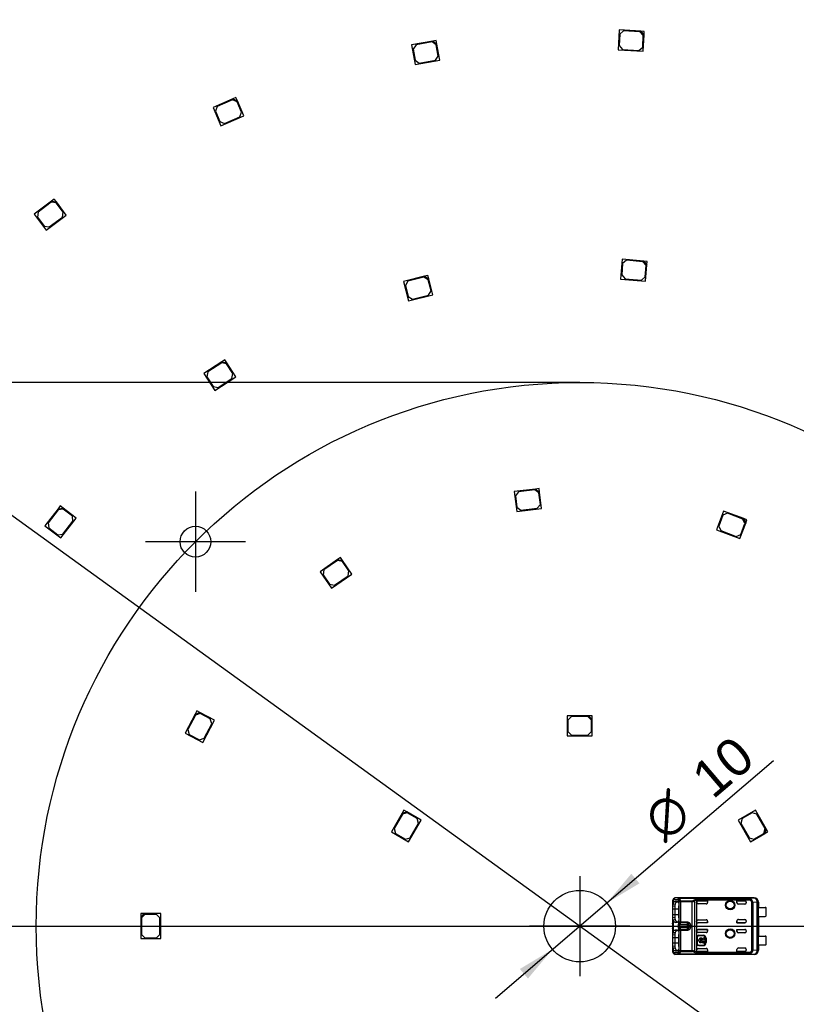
# Model space of a CAD drawing. Header units: millimetres. Extents: x 7 to 819, y 6 to 587.
# Tile 5 of 14: x 292 to 400, y 311 to 449. Entities that reach past the tile are written whole.
import ezdxf
from ezdxf.enums import TextEntityAlignment as Align
from ezdxf.lldxf.tags import DXFTag

# ---------------------------------------------------------------- set-up
doc = ezdxf.new("R2010")
doc.units = ezdxf.units.MM
doc.layers.add('Default', color=7, linetype='Continuous')
doc.layers.add('RDLED_400MM_4000', color=7, linetype='Continuous')
doc.styles.add('SEACAD_Arial', font='arial.ttf')
doc.styles.add('SEACAD_Solid_Edge_ANSI1_Symbols', font='semeca1.ttf')
tags = doc.linetypes.add('CENTER2', pattern=[28.575, 19.05, -3.175, 3.175, -3.175]).pattern_tags.tags
tags[10:11] = [DXFTag(74, 4), DXFTag(75, 0), DXFTag(340, '0'), DXFTag(46, 0.0), DXFTag(50, 0.0), DXFTag(44, 0.0), DXFTag(45, 0.0)]
tags[8:9] = [DXFTag(74, 4), DXFTag(75, 0), DXFTag(340, '0'), DXFTag(46, 0.0), DXFTag(50, 0.0), DXFTag(44, 0.0), DXFTag(45, 0.0)]
tags[6:7] = [DXFTag(74, 4), DXFTag(75, 0), DXFTag(340, '0'), DXFTag(46, 0.0), DXFTag(50, 0.0), DXFTag(44, 0.0), DXFTag(45, 0.0)]
tags[4:5] = [DXFTag(74, 4), DXFTag(75, 0), DXFTag(340, '0'), DXFTag(46, 0.0), DXFTag(50, 0.0), DXFTag(44, 0.0), DXFTag(45, 0.0)]
doc.dimstyles.new('ISO', dxfattribs={"dimtxt": 7, "dimasz": 7, "dimexe": 3.5, "dimexo": 0, "dimgap": 1.75, "dimtad": 1, "dimtxsty": 'SEACAD_Arial', "dimblk1": '_SE_FILLED', "dimblk2": '_SE_FILLED', "dimsah": 1, "dimcen": 3.5, "dimadec": 0, "dimazin": 0, "dimtfac": 0.5, "dimtdec": 3, "dimtmove": 0, "dimatfit": 3, "dimfxl": 1, "dimarcsym": 0})

# ---------------------------------------------------------------- blocks, each defined once
blk = doc.blocks.new('SEANNOT_GROUP6')
at = {"layer": 'Default', "color": 7, "linetype": 'CENTER2'}
for p, q in [((370.1, 329.05), (370.1, 315.05)), ((377.1, 322.05), (363.1, 322.05))]:
    blk.add_line(p, q, dxfattribs=at)
blk = doc.blocks.new('SEANNOT_GROUP7')
at = {"layer": 'Default', "color": 7, "linetype": 'CENTER2'}
for p, q in [((370.1, 329.05), (370.1, 315.05)), ((377.1, 322.05), (363.1, 322.05))]:
    blk.add_line(p, q, dxfattribs=at)
blk = doc.blocks.new('SEANNOT_GROUP8')
at = {"layer": 'Default', "color": 7, "linetype": 'CENTER2'}
for p, q in [((316.36, 382.79), (316.36, 368.79)), ((323.36, 375.79), (309.36, 375.79))]:
    blk.add_line(p, q, dxfattribs=at)
blk = doc.blocks.new('SEANNOT_GROUP14')
at = {"layer": 'Default', "color": 7, "linetype": 'CENTER2'}
blk.add_line((171.6, 322.05), (566.1, 322.05), dxfattribs=at)
blk = doc.blocks.new('SE1')
at = {"layer": 'RDLED_400MM_4000', "color": 7, "linetype": 'Continuous'}
for p, q in [((375.64, 447.34), (375.48, 444.54)), ((378.63, 447.16), (375.64, 447.34)), ((375.7, 446.73), (375.61, 445.13)), ((376.23, 447.2), (375.7, 446.73)), ((378.53, 447.07), (376.23, 447.2)), ((379, 446.54), (378.53, 447.07)), ((379.13, 447.13), (378.63, 447.16)), ((378.63, 447.16), (379.1, 446.63)), ((378.91, 444.94), (379, 446.54)), ((378.97, 444.34), (379.1, 446.63)), ((379.1, 446.63), (379.13, 447.13)), ((349.55, 445.76), (346.6, 445.24)), ((346.6, 445.24), (347.08, 442.48)), ((347.21, 445.24), (346.8, 444.66)), ((346.8, 444.66), (347.08, 443.09)), ((349.47, 445.64), (347.21, 445.24)), ((350.05, 445.24), (349.47, 445.64)), ((350.04, 445.85), (349.55, 445.76)), ((349.55, 445.76), (350.13, 445.35)), ((350.13, 445.35), (350.04, 445.85)), ((350.33, 443.66), (350.05, 445.24)), ((350.53, 443.09), (350.13, 445.35)), ((375.61, 445.13), (376.08, 444.61)), ((376.08, 444.61), (378.38, 444.47)), ((378.38, 444.47), (378.91, 444.94)), ((349.92, 443.08), (350.33, 443.66)), ((375.48, 444.54), (378.97, 444.34)), ((347.08, 443.09), (347.66, 442.68)), ((347.08, 442.48), (350.53, 443.09)), ((347.66, 442.68), (349.92, 443.08)), ((321.57, 437.69), (318.82, 436.5)), ((322.03, 437.88), (321.57, 437.69)), ((321.57, 437.69), (322.23, 437.42)), ((322.23, 437.42), (322.03, 437.88)), ((318.82, 436.5), (319.93, 433.93)), ((319.41, 436.64), (319.15, 435.99)), ((321.52, 437.55), (319.41, 436.64)), ((322.18, 437.29), (321.52, 437.55)), ((322.81, 435.82), (322.18, 437.29)), ((323.14, 435.31), (322.23, 437.42)), ((319.15, 435.99), (319.78, 434.52)), ((319.93, 433.93), (323.14, 435.31)), ((320.44, 434.26), (322.55, 435.17)), ((322.55, 435.17), (322.81, 435.82)), ((319.78, 434.52), (320.44, 434.26)), ((296.21, 423.38), (293.81, 421.59)), ((296.19, 423.24), (294.35, 421.87)), ((296.89, 423.14), (296.19, 423.24)), ((296.62, 423.68), (296.21, 423.38)), ((296.21, 423.38), (296.91, 423.28)), ((296.91, 423.28), (296.62, 423.68)), ((297.85, 421.85), (296.89, 423.14)), ((298.29, 421.43), (296.91, 423.28)), ((293.81, 421.59), (295.48, 419.34)), ((294.35, 421.87), (294.25, 421.17)), ((294.25, 421.17), (295.2, 419.88)), ((295.48, 419.34), (298.29, 421.43)), ((297.75, 421.15), (297.85, 421.85)), ((295.2, 419.88), (295.9, 419.78)), ((295.9, 419.78), (297.75, 421.15)), ((376.06, 415.27), (375.83, 412.48)), ((376.11, 414.67), (375.98, 413.07)), ((379.05, 415.02), (376.06, 415.27)), ((376.65, 415.12), (376.11, 414.67)), ((378.95, 414.93), (376.65, 415.12)), ((379.4, 414.39), (378.95, 414.93)), ((379.55, 414.98), (379.05, 415.02)), ((379.05, 415.02), (379.51, 414.48)), ((379.27, 412.8), (379.4, 414.39)), ((379.32, 412.19), (379.51, 414.48)), ((379.51, 414.48), (379.55, 414.98)), ((348.86, 413.02), (348.38, 412.9)), ((348.99, 412.53), (348.86, 413.02)), ((375.98, 413.07), (376.44, 412.53)), ((348.38, 412.9), (345.47, 412.16)), ((345.47, 412.16), (346.16, 409.44)), ((346.08, 412.21), (345.72, 411.6)), ((345.72, 411.6), (346.11, 410.05)), ((348.31, 412.77), (346.08, 412.21)), ((348.91, 412.41), (348.31, 412.77)), ((348.38, 412.9), (348.99, 412.53)), ((349.31, 410.86), (348.91, 412.41)), ((349.55, 410.3), (348.99, 412.53)), ((375.83, 412.48), (379.32, 412.19)), ((376.44, 412.53), (378.73, 412.34)), ((378.73, 412.34), (379.27, 412.8)), ((346.16, 409.44), (349.55, 410.3)), ((346.72, 409.69), (348.95, 410.25)), ((348.95, 410.25), (349.31, 410.86)), ((346.11, 410.05), (346.72, 409.69)), ((320.06, 400.92), (317.55, 399.28)), ((320.03, 400.78), (318.1, 399.53)), ((320.72, 400.64), (320.03, 400.78)), ((320.48, 401.2), (320.06, 400.92)), ((320.06, 400.92), (320.75, 400.78)), ((320.75, 400.78), (320.48, 401.2)), ((321.6, 399.3), (320.72, 400.64)), ((322.01, 398.85), (320.75, 400.78)), ((317.55, 399.28), (319.08, 396.94)), ((318.1, 399.53), (317.96, 398.83)), ((321.45, 398.61), (321.6, 399.3)), ((317.96, 398.83), (318.83, 397.49)), ((319.08, 396.94), (322.01, 398.85)), ((319.53, 397.35), (321.45, 398.61)), ((318.83, 397.49), (319.53, 397.35)), ((363.94, 383.15), (360.96, 382.79)), ((360.96, 382.79), (361.29, 380.01)), ((361.56, 382.76), (361.13, 382.2)), ((363.85, 383.04), (361.56, 382.76)), ((364.4, 382.6), (363.85, 383.04)), ((364.43, 383.21), (363.94, 383.15)), ((363.94, 383.15), (364.49, 382.71)), ((364.49, 382.71), (364.43, 383.21)), ((364.77, 380.43), (364.49, 382.71)), ((361.13, 382.2), (361.32, 380.62)), ((364.6, 381.01), (364.4, 382.6)), ((297.16, 380.4), (295.31, 378.03)), ((297.18, 380.26), (295.76, 378.44)), ((297.46, 380.79), (297.16, 380.4)), ((297.16, 380.4), (297.86, 380.49)), ((297.88, 380.35), (297.18, 380.26)), ((297.86, 380.49), (297.46, 380.79)), ((299.67, 379.07), (297.86, 380.49)), ((299.14, 379.36), (297.88, 380.35)), ((361.29, 380.01), (364.77, 380.43)), ((361.32, 380.62), (361.88, 380.18)), ((361.88, 380.18), (364.16, 380.46)), ((364.16, 380.46), (364.6, 381.01)), ((390.23, 380.08), (389.24, 377.46)), ((393.04, 379.01), (390.23, 380.08)), ((297.52, 376.31), (299.67, 379.07)), ((297.81, 376.85), (299.23, 378.66)), ((299.23, 378.66), (299.14, 379.36)), ((390.11, 379.48), (389.55, 377.98)), ((390.76, 379.77), (390.11, 379.48)), ((392.91, 378.96), (390.76, 379.77)), ((393.2, 378.31), (392.91, 378.96)), ((393.5, 378.84), (393.04, 379.01)), ((393.04, 379.01), (393.33, 378.37)), ((393.33, 378.37), (393.5, 378.84)), ((295.31, 378.03), (297.52, 376.31)), ((295.76, 378.44), (295.85, 377.74)), ((295.85, 377.74), (297.11, 376.76)), ((389.24, 377.46), (392.51, 376.22)), ((389.55, 377.98), (389.84, 377.34)), ((389.84, 377.34), (391.99, 376.52)), ((392.51, 376.22), (393.33, 378.37)), ((392.63, 376.81), (393.2, 378.31)), ((297.11, 376.76), (297.81, 376.85)), ((391.99, 376.52), (392.63, 376.81)), ((336.25, 373.29), (333.78, 371.58)), ((336.22, 373.15), (334.33, 371.84)), ((336.92, 373.02), (336.22, 373.15)), ((336.66, 373.57), (336.25, 373.29)), ((336.25, 373.29), (336.94, 373.16)), ((336.94, 373.16), (336.66, 373.57)), ((337.82, 371.7), (336.92, 373.02)), ((338.25, 371.27), (336.94, 373.16)), ((334.33, 371.84), (334.2, 371.15)), ((337.7, 371.01), (337.82, 371.7)), ((333.78, 371.58), (335.37, 369.28)), ((334.2, 371.15), (335.11, 369.83)), ((335.37, 369.28), (338.25, 371.27)), ((335.8, 369.7), (337.7, 371.01)), ((335.11, 369.83), (335.8, 369.7)), ((316.31, 351.69), (314.92, 349.03)), ((316.35, 351.55), (315.28, 349.52)), ((316.54, 352.13), (316.31, 351.69)), ((316.31, 351.69), (316.98, 351.9)), ((317.03, 351.76), (316.35, 351.55)), ((316.98, 351.9), (316.54, 352.13)), ((319.02, 350.83), (316.98, 351.9)), ((318.44, 351.02), (317.03, 351.76)), ((318.65, 350.34), (318.44, 351.02)), ((371.35, 351.45), (368.35, 351.45)), ((368.35, 351.45), (368.35, 348.65)), ((368.95, 351.35), (368.45, 350.85)), ((371.25, 351.35), (368.95, 351.35)), ((371.75, 350.85), (371.25, 351.35)), ((371.85, 351.45), (371.35, 351.45)), ((371.35, 351.45), (371.85, 350.95)), ((371.85, 350.95), (371.85, 351.45)), ((317.39, 347.73), (319.02, 350.83)), ((317.59, 348.31), (318.65, 350.34)), ((368.45, 350.85), (368.45, 349.25)), ((371.75, 349.25), (371.75, 350.85)), ((371.85, 348.65), (371.85, 350.95)), ((314.92, 349.03), (317.39, 347.73)), ((315.28, 349.52), (315.49, 348.84)), ((315.49, 348.84), (316.91, 348.1)), ((316.91, 348.1), (317.59, 348.31)), ((368.35, 348.65), (371.85, 348.65)), ((368.45, 349.25), (368.95, 348.75)), ((368.95, 348.75), (371.25, 348.75)), ((371.25, 348.75), (371.75, 349.25)), ((345.26, 337.83), (343.76, 335.23)), ((345.3, 337.69), (344.15, 335.7)), ((345.51, 338.26), (345.26, 337.83)), ((345.26, 337.83), (345.94, 338.01)), ((345.98, 337.88), (345.3, 337.69)), ((345.94, 338.01), (345.51, 338.26)), ((347.93, 336.86), (345.94, 338.01)), ((347.37, 337.08), (345.98, 337.88)), ((394.68, 338.26), (392.26, 336.86)), ((394.21, 337.88), (392.83, 337.08)), ((394.9, 337.69), (394.21, 337.88)), ((396.18, 335.66), (394.68, 338.26)), ((396.05, 335.7), (394.9, 337.69)), ((346.18, 333.83), (347.93, 336.86)), ((346.4, 334.4), (347.55, 336.39)), ((347.55, 336.39), (347.37, 337.08)), ((392.26, 336.86), (394.01, 333.83)), ((392.83, 337.08), (392.64, 336.39)), ((392.64, 336.39), (393.79, 334.4)), ((343.76, 335.23), (346.18, 333.83)), ((344.15, 335.7), (344.33, 335.02)), ((344.33, 335.02), (345.72, 334.22)), ((394.01, 333.83), (396, 334.98)), ((394.48, 334.22), (395.86, 335.02)), ((395.86, 335.02), (396.05, 335.7)), ((396.18, 335.66), (396, 334.98)), ((396, 334.98), (396.43, 335.23)), ((396.43, 335.23), (396.18, 335.66)), ((345.72, 334.22), (346.4, 334.4)), ((393.79, 334.4), (394.48, 334.22)), ((383.1, 325.59), (383.1, 324.84)), ((383.4, 324.8), (383.1, 324.84)), ((383.1, 324.84), (383.1, 324.4)), ((383.16, 325.75), (383.16, 325.19)), ((383.16, 325.19), (383.44, 325.12)), ((383.25, 325.79), (383.83, 325.77)), ((383.34, 325.94), (383.32, 325.94)), ((383.34, 325.94), (383.44, 325.99)), ((384.02, 325.97), (383.44, 325.99)), ((385.05, 325.99), (383.44, 325.99)), ((383.44, 325.51), (383.72, 325.41)), ((383.77, 325.51), (383.44, 325.51)), ((384.05, 325.41), (383.77, 325.51)), ((383.99, 323.2), (383.99, 324.9)), ((384.01, 322.63), (384.01, 325.46)), ((384.2, 325.46), (384.01, 325.46)), ((384.02, 325.97), (393.81, 325.97)), ((384.02, 325.97), (384.02, 325.97)), ((393.81, 325.97), (384.02, 325.97)), ((384.02, 325.97), (384.13, 325.81)), ((384.13, 325.81), (384.2, 325.59)), ((384.2, 325.59), (385.84, 325.59)), ((384.2, 325.59), (384.2, 325.46)), ((385.84, 325.46), (384.2, 325.46)), ((384.2, 325.46), (384.2, 322.63)), ((385.04, 325.99), (385.05, 325.99)), ((394.5, 326), (385.05, 326)), ((385.05, 326), (385.05, 325.99)), ((385.84, 325.46), (385.84, 325.59)), ((385.84, 318.63), (385.84, 325.46)), ((386.07, 325.68), (386.4, 325.88)), ((386.18, 325.54), (386.18, 318.55)), ((386.4, 325.88), (393.94, 325.88)), ((393.94, 325.7), (386.46, 325.7)), ((386.46, 325.68), (386.46, 325.4)), ((386.46, 325.36), (386.46, 325.4)), ((386.46, 325.36), (386.46, 322.74)), ((388, 325.6), (386.66, 325.6)), ((386.66, 325.6), (386.66, 325.6)), ((386.66, 325.6), (387.99, 325.6)), ((387.8, 325.16), (386.66, 325.16)), ((387.99, 325.6), (387.99, 325.35)), ((387.99, 325.6), (388, 325.6)), ((387.99, 325.35), (388, 325.36)), ((388, 325.6), (388, 325.36)), ((392.1, 325.3), (392.1, 325.6)), ((392.1, 325.6), (393.2, 325.6)), ((392.1, 325.6), (392.1, 325.6)), ((392.1, 325.3), (392.1, 325.6)), ((392.1, 325.6), (393.2, 325.6)), ((392.1, 325.3), (392.1, 325.3)), ((393.2, 325.1), (392.3, 325.1)), ((393.2, 325.6), (393.2, 325.6)), ((393.4, 325.4), (393.4, 325.3)), ((394.48, 325.98), (393.81, 325.97)), ((393.81, 325.97), (393.81, 325.97)), ((393.94, 325.7), (393.94, 325.88)), ((394.02, 325.86), (393.94, 325.7)), ((394.02, 325.86), (394.02, 325.87)), ((394.16, 318.72), (394.16, 325.37)), ((394.32, 325.37), (394.16, 325.37)), ((394.94, 325.38), (394.32, 325.37)), ((394.32, 325.37), (394.32, 318.72)), ((394.48, 325.98), (394.5, 326)), ((395.08, 325.38), (394.94, 325.38)), ((394.94, 318.71), (394.94, 325.38)), ((395.1, 325.4), (395.08, 325.4)), ((395.08, 325.4), (395.08, 325.38)), ((395.08, 325.38), (395.08, 318.71)), ((395.08, 325.38), (395.08, 325.38)), ((395.1, 325.4), (395.1, 324.67)), ((309.2, 323.8), (308.7, 323.8)), ((308.7, 323.8), (308.7, 323.3)), ((308.7, 323.3), (309.2, 323.8)), ((309.3, 323.7), (308.8, 323.2)), ((311.5, 323.8), (309.2, 323.8)), ((310.9, 323.7), (309.3, 323.7)), ((311.4, 323.2), (310.9, 323.7)), ((311.5, 320.3), (311.5, 323.8)), ((383.4, 324.4), (383.1, 324.4)), ((383.1, 324.4), (383.1, 323.7)), ((383.1, 323.7), (383.1, 323.26)), ((383.1, 323.7), (383.4, 323.7)), ((383.4, 324.8), (383.4, 324.4)), ((383.99, 324.4), (383.4, 324.4)), ((383.4, 324.4), (383.4, 323.7)), ((383.4, 323.7), (383.4, 323.3)), ((383.4, 323.7), (383.99, 323.7)), ((395.09, 323.42), (395.09, 324.67)), ((395.09, 324.67), (396.05, 324.67)), ((396.2, 323.47), (396.2, 324.62)), ((308.7, 323.3), (308.7, 320.3)), ((308.8, 323.2), (308.8, 320.9)), ((311.4, 320.9), (311.4, 323.2)), ((383.1, 323.26), (383.4, 323.3)), ((383.1, 323.26), (383.1, 322.47)), ((383.1, 322.44), (383.1, 322.47)), ((383.16, 322.9), (383.44, 322.97)), ((383.16, 322.9), (383.16, 321.19)), ((383.72, 322.68), (383.44, 322.58)), ((383.44, 322.58), (383.77, 322.59)), ((384.01, 322.63), (384.2, 322.63)), ((384.2, 322.51), (384.13, 322.29)), ((384.13, 322.29), (385.2, 322.29)), ((384.2, 322.63), (385.2, 322.63)), ((384.2, 322.63), (384.2, 322.51)), ((385.2, 322.51), (384.2, 322.51)), ((385.2, 322.51), (385.2, 322.63)), ((385.2, 322.29), (385.2, 322.51)), ((385.2, 321.8), (385.2, 322.29)), ((385.59, 322.19), (385.39, 322.16)), ((385.4, 322.03), (385.39, 322.16)), ((385.59, 322.19), (385.59, 321.9)), ((386.46, 322.69), (386.46, 322.74)), ((386.46, 322.69), (386.46, 321.4)), ((386.66, 322.94), (387.8, 322.94)), ((388, 322.49), (386.66, 322.49)), ((386.66, 322.49), (386.66, 322.49)), ((387.99, 322.49), (386.66, 322.49)), ((387.99, 322.49), (387.99, 322.74)), ((387.99, 322.74), (388, 322.74)), ((387.99, 322.49), (388, 322.49)), ((388, 322.74), (388, 322.49)), ((392.1, 322.49), (392.1, 322.8)), ((392.1, 322.8), (392.1, 322.49)), ((392.1, 322.8), (392.1, 322.8)), ((393.2, 322.49), (392.1, 322.49)), ((392.1, 322.49), (393.2, 322.49)), ((392.1, 322.49), (392.1, 322.49)), ((392.3, 323), (393.2, 323)), ((393.2, 322.49), (393.2, 322.49)), ((393.4, 322.8), (393.4, 322.69)), ((395.09, 323.42), (396.05, 323.42)), ((395.1, 323.42), (395.1, 320.67)), ((308.8, 320.9), (309.3, 320.4)), ((310.9, 320.4), (311.4, 320.9)), ((383.1, 321.63), (383.1, 321.65)), ((383.1, 321.63), (383.1, 320.84)), ((383.4, 320.8), (383.1, 320.84)), ((383.1, 320.84), (383.1, 320.4)), ((383.16, 321.19), (383.44, 321.12)), ((383.4, 320.8), (383.4, 320.4)), ((383.44, 321.51), (383.72, 321.41)), ((383.77, 321.51), (383.44, 321.51)), ((384.05, 321.41), (383.77, 321.51)), ((383.99, 319.2), (383.99, 320.9)), ((384.01, 318.63), (384.01, 321.46)), ((384.2, 321.46), (384.01, 321.46)), ((385.2, 321.8), (384.13, 321.8)), ((384.13, 321.8), (384.2, 321.59)), ((384.2, 321.59), (384.2, 321.46)), ((384.2, 321.59), (385.2, 321.59)), ((385.2, 321.46), (384.2, 321.46)), ((384.2, 321.46), (384.2, 318.63)), ((385.2, 321.59), (385.2, 321.8)), ((385.2, 321.46), (385.2, 321.59)), ((385.32, 321.71), (385.39, 321.93)), ((385.59, 321.9), (385.39, 321.93)), ((385.4, 322.02), (385.4, 322.03)), ((386.46, 321.36), (386.46, 321.4)), ((386.46, 321.36), (386.46, 318.74)), ((388, 321.6), (386.66, 321.6)), ((386.66, 321.6), (386.66, 321.6)), ((386.66, 321.6), (387.99, 321.6)), ((387.8, 321.16), (386.66, 321.16)), ((386.76, 320.77), (387.36, 320.77)), ((386.76, 320.77), (386.76, 320.75)), ((386.76, 320.75), (387.36, 320.75)), ((387.36, 320.75), (387.36, 320.77)), ((387.99, 321.35), (387.99, 321.6)), ((387.99, 321.6), (388, 321.6)), ((387.99, 321.35), (388, 321.36)), ((388, 321.6), (388, 321.36)), ((392.1, 321.3), (392.1, 321.6)), ((392.1, 321.6), (393.2, 321.6)), ((392.1, 321.6), (392.1, 321.3)), ((392.1, 321.6), (393.2, 321.6)), ((392.1, 321.6), (392.1, 321.6)), ((392.1, 321.3), (392.1, 321.3)), ((393.2, 321.1), (392.3, 321.1)), ((393.2, 321.6), (393.2, 321.6)), ((393.4, 321.4), (393.4, 321.3)), ((308.7, 320.3), (311.5, 320.3)), ((309.3, 320.4), (310.9, 320.4)), ((383.4, 320.4), (383.1, 320.4)), ((383.1, 320.4), (383.1, 319.7)), ((383.1, 319.7), (383.4, 319.7)), ((383.1, 319.7), (383.1, 319.26)), ((383.99, 320.4), (383.4, 320.4)), ((383.4, 320.4), (383.4, 319.7)), ((383.4, 319.7), (383.4, 319.3)), ((383.4, 319.7), (383.99, 319.7)), ((386.54, 319.55), (386.54, 320.55)), ((386.56, 320.55), (386.54, 320.55)), ((386.54, 319.55), (386.56, 319.55)), ((386.56, 319.55), (386.56, 320.55)), ((386.64, 319.98), (386.64, 320.12)), ((386.64, 320.12), (386.75, 320.12)), ((386.75, 319.98), (386.64, 319.98)), ((387.36, 319.35), (386.76, 319.35)), ((386.76, 319.35), (386.76, 319.32)), ((387.36, 319.32), (386.76, 319.32)), ((386.87, 320.12), (387.28, 320.12)), ((387.28, 319.98), (386.87, 319.98)), ((387, 319.85), (387, 319.72)), ((387.16, 319.72), (387.16, 319.85)), ((387.36, 319.32), (387.36, 319.35)), ((387.41, 320.12), (387.51, 320.12)), ((387.51, 319.98), (387.41, 319.98)), ((387.51, 320.12), (387.51, 320.54)), ((387.51, 320.54), (387.64, 320.54)), ((387.51, 319.55), (387.51, 319.98)), ((387.64, 319.55), (387.51, 319.55)), ((387.64, 320.54), (387.64, 319.55)), ((387.79, 320.35), (387.76, 320.35)), ((387.76, 320.35), (387.76, 319.75)), ((387.76, 319.75), (387.79, 319.75)), ((387.79, 320.35), (387.79, 319.75)), ((395.09, 319.42), (395.09, 320.67)), ((395.09, 320.67), (396.05, 320.67)), ((395.09, 319.42), (396.05, 319.42)), ((395.1, 319.42), (395.1, 318.7)), ((396.2, 319.47), (396.2, 320.62)), ((383.1, 319.26), (383.4, 319.3)), ((383.1, 319.26), (383.1, 318.5)), ((383.44, 318.98), (383.16, 318.91)), ((383.16, 318.9), (383.16, 318.35)), ((383.83, 318.32), (383.25, 318.31)), ((383.44, 318.11), (383.34, 318.16)), ((383.72, 318.68), (383.44, 318.58)), ((383.44, 318.58), (383.77, 318.59)), ((383.44, 318.11), (384.02, 318.12)), ((383.44, 318.11), (385.05, 318.11)), ((384.01, 318.63), (384.2, 318.63)), ((384.13, 318.28), (384.02, 318.13)), ((384.02, 318.13), (384.02, 318.12)), ((393.81, 318.13), (384.02, 318.13)), ((393.81, 318.12), (384.02, 318.12)), ((384.2, 318.51), (384.13, 318.28)), ((384.2, 318.63), (385.84, 318.63)), ((384.2, 318.63), (384.2, 318.51)), ((384.2, 318.51), (385.84, 318.51)), ((385.05, 318.11), (385.04, 318.11)), ((385.05, 318.11), (385.05, 318.1)), ((394.5, 318.1), (385.05, 318.1)), ((385.84, 318.51), (385.84, 318.63)), ((386.4, 318.21), (386.07, 318.41)), ((386.46, 318.41), (386.18, 318.55)), ((393.94, 318.21), (386.4, 318.21)), ((386.46, 318.69), (386.46, 318.74)), ((386.46, 318.69), (386.46, 318.41)), ((386.46, 318.41), (386.46, 318.39)), ((386.46, 318.39), (393.94, 318.39)), ((386.66, 318.94), (387.8, 318.94)), ((388, 318.49), (386.66, 318.49)), ((386.66, 318.49), (387.99, 318.49)), ((386.66, 318.49), (386.66, 318.49)), ((387.99, 318.74), (387.99, 318.49)), ((387.99, 318.74), (388, 318.74)), ((387.99, 318.49), (388, 318.49)), ((388, 318.74), (388, 318.49)), ((392.1, 318.49), (392.1, 318.8)), ((392.1, 318.8), (392.1, 318.8)), ((392.1, 318.49), (392.1, 318.8)), ((393.2, 318.49), (392.1, 318.49)), ((392.1, 318.49), (393.2, 318.49)), ((392.1, 318.49), (392.1, 318.49)), ((392.3, 319), (393.2, 319)), ((393.2, 318.49), (393.2, 318.49)), ((393.4, 318.8), (393.4, 318.69)), ((393.81, 318.12), (393.81, 318.13)), ((393.81, 318.12), (394.48, 318.11)), ((393.94, 318.21), (393.94, 318.39)), ((394.02, 318.23), (393.94, 318.39)), ((394.16, 318.72), (394.32, 318.72)), ((394.32, 318.72), (394.94, 318.71)), ((394.5, 318.1), (394.48, 318.11)), ((394.94, 318.71), (395.08, 318.71)), ((395.08, 318.71), (395.08, 318.71)), ((395.08, 318.71), (395.08, 318.7)), ((395.08, 318.7), (395.1, 318.7))]:
    blk.add_line(p, q, dxfattribs=at)
for centre, radius in [((316.36, 375.79), 2.15), ((370.1, 322.05), 5), ((391.15, 325), 0.657), ((391.15, 325), 0.586), ((391.15, 325), 0.552), ((391.15, 325), 0.55), ((391.15, 321), 0.657), ((391.15, 321), 0.586), ((391.15, 321), 0.552), ((391.15, 321), 0.55)]:
    blk.add_circle(centre, radius, dxfattribs=at)
for centre, radius, start, end in [((370.1, 322.05), 200, 102.8386, 167.1614), ((383.84, 324.89), 0.741, 156.3608, 184.2684), ((383.32, 325.77), 0.167, 89.2963, 188.1629), ((383.45, 325.79), 0.195, 92.0087, 181.5161), ((384.51, 324.81), 1.12, 164.1161, 180.7254), ((384.04, 325.76), 0.207, 95.1481, 176.8921), ((383.63, 325.49), 0.346, 26.1713, 53.8588), ((384.18, 325.57), 0.252, 101.6615, 161.5714), ((383.11, 325.21), 0.934, 15.762, 27.932), ((384.23, 325.34), 0.249, 96.8293, 150.7266), ((385.82, 325.96), 0.368, 273.1464, 312.1822), ((385.83, 326.29), 0.829, 270.6971, 294.9695), ((386.95, 324.39), 1.39, 110.5133, 123.6746), ((386.04, 325.66), 0.427, 6.3279, 31.9726), ((393.2, 325.3), 0.2, 270, 0), ((393.94, 325.67), 0.213, 68.6596, 92.1387), ((393.72, 325.35), 0.593, 1.8595, 59.9225), ((394.48, 325.38), 0.6, 0.0044, 89.9972), ((396.05, 324.42), 0.25, 53.1301, 90), ((396.05, 323.67), 0.25, 270, 306.8699), ((383.85, 323.2), 0.758, 175.9497, 203.3956), ((381.26, 322.05), 1.88, 347.923, 12.103), ((384.38, 323.26), 0.986, 178.1205, 197.0508), ((384.97, 322.05), 1.1, 158.1484, 201.8517), ((383.09, 322.89), 0.962, 333.0574, 344.1819), ((384.18, 322.54), 0.253, 199.2531, 258.4293), ((384.23, 322.75), 0.249, 209.2767, 263.1684), ((393.2, 322.8), 0.2, 0, 90), ((383.84, 320.89), 0.742, 156.3726, 184.2627), ((384.51, 320.81), 1.12, 164.1159, 180.7245), ((384.18, 321.55), 0.253, 101.5705, 160.7471), ((384.23, 321.34), 0.249, 96.8284, 150.7273), ((384.73, 322), 0.668, 354.1343, 1.3005), ((386.76, 320.55), 0.226, 90, 180), ((386.76, 320.55), 0.2, 90, 180), ((387.36, 320.35), 0.426, 0, 90), ((387.36, 320.35), 0.4, 0, 90), ((393.2, 321.3), 0.2, 270, 0), ((386.76, 319.55), 0.226, 180, 270), ((386.76, 319.55), 0.2, 180, 270), ((387.08, 320.05), 0.337, 11.3273, 168.6727), ((387.08, 320.05), 0.337, 191.3273, 255.7958), ((387.08, 320.05), 0.217, 17.7847, 162.2153), ((387.08, 320.05), 0.217, 197.7847, 247.568), ((387.08, 320.05), 0.337, 284.2042, 348.6727), ((387.08, 320.05), 0.217, 292.432, 342.2153), ((387.36, 319.75), 0.4, 270, 0), ((387.36, 319.75), 0.426, 270, 0), ((396.05, 320.42), 0.25, 53.1301, 90), ((396.05, 319.67), 0.25, 270, 306.8699), ((383.84, 319.2), 0.741, 175.7637, 203.6318), ((383.45, 318.3), 0.195, 178.4846, 267.9947), ((384.36, 319.26), 0.97, 178.0249, 197.1465), ((383.63, 318.6), 0.346, 306.1301, 333.8376), ((384.04, 318.33), 0.207, 183.1147, 264.8365), ((383.11, 318.89), 0.935, 332.0828, 344.2359), ((384.19, 318.54), 0.262, 199.7317, 257.0474), ((384.23, 318.75), 0.249, 209.2716, 263.1726), ((385.83, 317.8), 0.832, 65.0685, 89.2655), ((385.82, 318.14), 0.363, 47.5953, 87.0776), ((385.8, 318.73), 0.416, 308.9398, 334.2406), ((385.63, 318.56), 0.848, 335.6734, 348.4245), ((393.2, 318.8), 0.2, 0, 90), ((393.95, 318.42), 0.213, 267.5513, 291.0362), ((393.74, 318.73), 0.581, 299.457, 358.84), ((394.48, 318.71), 0.6, 270.004, 359.9956)]:
    blk.add_arc(centre, radius, start, end, dxfattribs=at)
for centre, major_axis, ratio, start_param, end_param in [((383.25, 324.89), (0, -0.9), 0.34204, 3.132956, 3.443098), ((384.02, 325.77), (-0.005, -0.2), 0.939661, 3.166998, 4.734915), ((385.05, 325.4), (0, -0.6), 0.999962, 3.141593, 3.453003), ((386.66, 325.4), (0, -0.2), 0.999994, 3.141593, 4.712389), ((386.66, 325.4), (0, -0.2), 0.999994, 3.141593, 4.712389), ((386.66, 325.36), (0, -0.2), 0.999848, 4.712389, 6.283185), ((387.8, 325.36), (-0.141, -0.141), 0.999695, 0.785246, 2.356347), ((387.79, 325.35), (-0.141, -0.141), 0.999695, 1.570796, 2.356347), ((392.3, 325.3), (0.2, 0), 0.999848, 3.141593, 4.712389), ((392.3, 325.3), (0.2, 0), 0.999848, 3.141593, 4.712389), ((393.2, 325.4), (0, -0.2), 0.999994, 1.570796, 3.141593), ((393.2, 325.4), (0, -0.2), 0.999994, 1.57081, 3.141593), ((394.48, 325.38), (0.006, -0.6), 0.766027, 1.562157, 3.128038), ((394.5, 325.4), (-0.424, -0.424), 0.999924, 2.356207, 3.926956), ((385.2, 322.13), (-0.2, 0), 0.821429, 3.324107, 4.712389), ((386.66, 322.74), (0, 0.2), 0.999848, 0, 1.570796), ((386.66, 322.69), (0, 0.2), 0.999994, 1.570796, 3.141593), ((386.66, 322.69), (0, 0.2), 0.999994, 1.570796, 3.141593), ((387.8, 322.74), (-0.141, 0.141), 0.999695, 3.926838, 5.497939), ((387.79, 322.74), (-0.141, 0.141), 0.999695, 3.926838, 4.712389), ((392.3, 322.8), (0.2, 0), 0.999848, 1.570796, 3.141593), ((392.3, 322.8), (0.2, 0), 0.999848, 1.570796, 3.141593), ((393.2, 322.69), (0, 0.2), 0.999994, 3.141593, 4.712389), ((393.2, 322.69), (0, 0.2), 0.999994, 3.141593, 4.712389), ((383.77, 320.85), (0, 0.938), 0.34202, -0.859272, -0.576897), ((385.2, 321.96), (0.2, 0), 0.821429, 4.712389, 6.100671), ((386.66, 321.4), (0, -0.2), 0.999994, 3.141593, 4.712389), ((386.66, 321.4), (0, -0.2), 0.999994, 3.141593, 4.712389), ((386.66, 321.36), (0, -0.2), 0.999848, 4.712389, 6.283185), ((387.8, 321.36), (-0.141, -0.141), 0.999695, 0.785246, 2.356347), ((387.79, 321.35), (-0.141, -0.141), 0.999695, 1.570796, 2.356347), ((392.3, 321.3), (0.2, 0), 0.999848, 3.141593, 4.712389), ((392.3, 321.3), (0.2, 0), 0.999848, 3.141593, 4.712389), ((393.2, 321.4), (0, -0.2), 0.999994, 1.570796, 3.141593), ((393.2, 321.4), (0, -0.2), 0.999994, 1.570796, 3.141593), ((383.34, 318.35), (0.134, 0.148), 0.8975, 2.254597, 3.932999), ((383.25, 319.21), (0.001, 0.902), 0.342128, 2.840825, 3.150345), ((384.02, 318.32), (0.005, -0.2), 0.939661, 4.689874, 6.25773), ((386.66, 318.74), (0, 0.2), 0.999848, 0, 1.570796), ((386.66, 318.69), (0, 0.2), 0.999994, 1.570796, 3.141593), ((386.66, 318.69), (0, 0.2), 0.999994, 1.570796, 3.141593), ((387.8, 318.74), (-0.141, 0.141), 0.999695, 3.926839, 5.497939), ((387.79, 318.74), (-0.141, 0.141), 0.999695, 3.932239, 4.712389), ((392.3, 318.8), (0.2, 0), 0.999848, 1.570796, 3.141593), ((392.3, 318.8), (0.2, 0), 0.999848, 1.570796, 3.141593), ((393.2, 318.69), (0, 0.2), 0.999994, 3.141593, 4.712389), ((393.2, 318.69), (0, 0.2), 0.999994, 3.141593, 4.712375), ((394.48, 318.71), (-0.006, -0.6), 0.766027, 0.013567, 1.579437), ((394.5, 318.7), (-0.424, 0.424), 0.999924, 2.35623, 3.926978)]:
    blk.add_ellipse(centre, major_axis=major_axis, ratio=ratio, start_param=start_param, end_param=end_param, dxfattribs=at)
for points, degree, knots in [([(383.16, 325.75), (383.15, 325.74), (383.13, 325.73), (383.12, 325.7), (383.1, 325.67), (383.1, 325.63), (383.1, 325.6), (383.1, 325.59)], 3, [0, 0, 0, 0, 0.206395, 0.408543, 0.607471, 0.804252, 1, 1, 1, 1]), ([(383.72, 325.41), (383.71, 325.41), (383.68, 325.41), (383.64, 325.39), (383.61, 325.37), (383.56, 325.32), (383.5, 325.25), (383.46, 325.16), (383.44, 325.12)], 3, [0, 0, 0, 0, 0.13162, 0.259649, 0.384096, 0.504969, 0.752582, 1, 1, 1, 1]), ([(383.77, 325.51), (383.86, 325.5), (383.93, 325.33), (383.99, 325.15), (383.99, 324.9)], 2, [0, 0, 0, 0.5, 0.5, 1, 1, 1]), ([(393.94, 325.88), (393.93, 325.89), (393.93, 325.91), (393.91, 325.94), (393.89, 325.95), (393.85, 325.96), (393.82, 325.97), (393.81, 325.97)], 3, [0, 0, 0, 0, 0.264912, 0.488067, 0.676456, 0.841557, 1, 1, 1, 1]), ([(393.81, 325.97), (393.82, 325.97), (393.85, 325.97), (393.89, 325.97), (393.92, 325.96), (393.96, 325.94), (393.99, 325.92), (394.01, 325.89), (394.02, 325.87)], 3, [0, 0, 0, 0, 0.122214, 0.238699, 0.352338, 0.466231, 0.68875, 1, 1, 1, 1]), ([(383.44, 322.97), (383.45, 322.95), (383.47, 322.91), (383.5, 322.85), (383.54, 322.79), (383.58, 322.75), (383.63, 322.71), (383.67, 322.69), (383.71, 322.69), (383.72, 322.68)], 3, [0, 0, 0, 0, 0.119189, 0.246257, 0.381214, 0.524065, 0.674813, 0.833458, 1, 1, 1, 1]), ([(383.99, 323.2), (383.99, 322.95), (383.93, 322.77), (383.86, 322.59), (383.77, 322.59)], 2, [0, 0, 0, 0.5, 0.5, 1, 1, 1]), ([(384.13, 322.29), (384.12, 322.28), (384.11, 322.26), (384.09, 322.22), (384.07, 322.18), (384.06, 322.13), (384.05, 322.08), (384.05, 322.02), (384.06, 321.97), (384.07, 321.92), (384.09, 321.87), (384.11, 321.83), (384.12, 321.81), (384.13, 321.8)], 3, [0, 0, 0, 0, 0.095482, 0.187791, 0.277611, 0.365684, 0.452798, 0.539767, 0.627407, 0.716518, 0.80786, 0.90214, 1, 1, 1, 1]), ([(385.2, 322.63), (385.34, 322.62), (385.45, 322.5), (385.5, 322.44), (385.54, 322.36), (385.57, 322.28), (385.59, 322.19)], 2, [0, 0, 0, 0.5, 0.5, 0.75, 0.75, 1, 1, 1]), ([(385.39, 322.16), (385.39, 322.18), (385.38, 322.23), (385.36, 322.31), (385.33, 322.37), (385.3, 322.43), (385.27, 322.47), (385.23, 322.5), (385.21, 322.5), (385.2, 322.51)], 3, [0, 0, 0, 0, 0.180622, 0.363866, 0.549849, 0.69593, 0.816556, 0.915955, 1, 1, 1, 1]), ([(383.72, 321.41), (383.71, 321.41), (383.68, 321.41), (383.64, 321.39), (383.61, 321.37), (383.56, 321.32), (383.5, 321.25), (383.46, 321.16), (383.44, 321.12)], 3, [0, 0, 0, 0, 0.13162, 0.259649, 0.384096, 0.504969, 0.752582, 1, 1, 1, 1]), ([(383.77, 321.51), (383.86, 321.5), (383.93, 321.33), (383.99, 321.15), (383.99, 320.9)], 2, [0, 0, 0, 0.5, 0.5, 1, 1, 1]), ([(385.59, 321.9), (385.55, 321.72), (385.45, 321.6), (385.4, 321.54), (385.33, 321.5), (385.27, 321.47), (385.2, 321.46)], 2, [0, 0, 0, 0.5, 0.5, 0.75, 0.75, 1, 1, 1]), ([(385.2, 321.59), (385.2, 321.59), (385.22, 321.59), (385.24, 321.6), (385.27, 321.62), (385.3, 321.66), (385.31, 321.69), (385.32, 321.71)], 3, [0, 0, 0, 0, 0.116292, 0.245911, 0.39736, 0.643352, 1, 1, 1, 1]), ([(383.1, 318.5), (383.1, 318.49), (383.1, 318.45), (383.11, 318.41), (383.13, 318.37), (383.15, 318.36), (383.16, 318.35)], 3, [0, 0, 0, 0, 0.244606, 0.491396, 0.742515, 1, 1, 1, 1]), ([(383.44, 318.58), (383.36, 318.58), (383.29, 318.67), (383.21, 318.75), (383.16, 318.9)], 2, [0, 0, 0, 0.5, 0.5, 1, 1, 1]), ([(383.44, 318.98), (383.45, 318.95), (383.47, 318.91), (383.5, 318.85), (383.54, 318.79), (383.58, 318.75), (383.63, 318.71), (383.67, 318.69), (383.71, 318.69), (383.72, 318.68)], 3, [0, 0, 0, 0, 0.119171, 0.246227, 0.381178, 0.524029, 0.674783, 0.83344, 1, 1, 1, 1]), ([(383.99, 319.2), (383.99, 318.95), (383.93, 318.77), (383.86, 318.59), (383.77, 318.59)], 2, [0, 0, 0, 0.5, 0.5, 1, 1, 1]), ([(394.02, 318.23), (394.01, 318.21), (394, 318.19), (393.97, 318.16), (393.94, 318.14), (393.89, 318.12), (393.84, 318.12), (393.81, 318.12)], 3, [0, 0, 0, 0, 0.233305, 0.418726, 0.557587, 0.771407, 1, 1, 1, 1]), ([(393.81, 318.13), (393.82, 318.13), (393.84, 318.13), (393.87, 318.13), (393.89, 318.14), (393.91, 318.15), (393.92, 318.17), (393.93, 318.19), (393.93, 318.2), (393.94, 318.21)], 3, [0, 0, 0, 0, 0.113395, 0.227464, 0.348898, 0.483291, 0.634809, 0.806373, 1, 1, 1, 1])]:
    blk.add_open_spline(points, degree=degree, knots=knots, dxfattribs=at)
for points, degree in [([(383.16, 325.19), (383.27, 325.51), (383.44, 325.51)], 2), ([(386.46, 325.68), (386.46, 325.69), (386.46, 325.69), (386.46, 325.7), (386.46, 325.7), (386.46, 325.7)], 3), ([(393.94, 325.7), (393.99, 325.67), (394.07, 325.61), (394.14, 325.5), (394.16, 325.42), (394.16, 325.37)], 3), ([(383.44, 322.58), (383.27, 322.58), (383.16, 322.9)], 2), ([(383.16, 321.19), (383.27, 321.51), (383.44, 321.51)], 2), ([(394.16, 318.72), (394.16, 318.67), (394.14, 318.59), (394.07, 318.48), (393.99, 318.42), (393.94, 318.39)], 3)]:
    blk.add_open_spline(points, degree=degree, dxfattribs=at)
blk.add_rational_spline([(386.18, 325.54), (386.15, 325.6), (386.11, 325.65), (386.07, 325.68)], [1.05939443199, 0.980194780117, 0.980201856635, 1.05941566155], degree=3, dxfattribs=at)
blk = doc.blocks.new('DMBLK1')
at = {"layer": 'Default', "linetype": 'Continuous'}
for points in [[(182.1, 539.22), (175.1, 538.06), (182.1, 536.89)], [(558.1, 539.22), (558.1, 536.89), (565.1, 538.06)]]:
    blk.add_hatch(color=7, dxfattribs=at).paths.add_polyline_path(points)
at = {"layer": 'Default', "color": 7, "linetype": 'Continuous'}
for p, q in [((175.1, 366.49), (175.1, 541.56)), ((565.1, 366.49), (565.1, 541.56)), ((565.1, 538.06), (175.1, 538.06))]:
    blk.add_line(p, q, dxfattribs=at)
at = {"layer": 'Default', "color": 7, "linetype": 'Continuous', "style": 'SEACAD_Arial'}
blk.add_text('390', height=7, dxfattribs=at).set_placement((361.88, 546.81), align=Align.TOP_LEFT)
blk = doc.blocks.new('_SE_FILLED')
at = {"color": 0}
blk.add_line((0, 0), (-1, 0), dxfattribs=at)
blk.add_solid([(0, 0), (-1, -0.1665), (-1, 0.1665), (0, 0)], dxfattribs=at)
blk = doc.blocks.new('DMBLK2')
at = {"layer": 'Default', "linetype": 'Continuous'}
for points in [[(118.53, 510.05), (120.86, 510.05), (119.69, 517.05)], [(118.53, 134.05), (119.69, 127.05), (120.86, 134.05)]]:
    blk.add_hatch(color=7, dxfattribs=at).paths.add_polyline_path(points)
at = {"layer": 'Default', "color": 7, "linetype": 'Continuous'}
for p, q in [((325.65, 517.05), (116.19, 517.05)), ((119.69, 127.05), (119.69, 517.05)), ((325.65, 127.05), (116.19, 127.05))]:
    blk.add_line(p, q, dxfattribs=at)
at = {"layer": 'Default', "color": 7, "linetype": 'Continuous', "style": 'SEACAD_Arial'}
blk.add_text('390', height=7, rotation=90, dxfattribs=at).set_placement((110.94, 313.83), align=Align.TOP_LEFT)
blk = doc.blocks.new('DMBLK3')
at = {"layer": 'Default', "linetype": 'Continuous'}
blk.add_hatch(color=7, dxfattribs=at).paths.add_polyline_path([(212.97, 434.12), (214.33, 436.01), (207.98, 439.17)])
at = {"layer": 'Default', "color": 7, "linetype": 'Continuous'}
blk.add_line((572.15, 176.08), (207.98, 439.17), dxfattribs=at)
at = {"layer": 'Default', "color": 7, "linetype": 'Continuous', "style": 'SEACAD_Arial'}
for s, p in [('R', (552.88, 200.79)), ('200', (561.96, 194.23))]:
    blk.add_text(s, height=7, rotation=324.1547, dxfattribs=at).set_placement(p, align=Align.TOP_LEFT)
blk = doc.blocks.new('DMBLK7')
at = {"layer": 'Default', "linetype": 'Continuous'}
for points in [[(377.32, 329.37), (373.9, 325.29), (378.46, 328.03)], [(361.73, 316.06), (362.87, 314.73), (366.29, 318.8)]]:
    blk.add_hatch(color=7, dxfattribs=at).paths.add_polyline_path(points)
at = {"layer": 'Default', "color": 7, "linetype": 'Continuous'}
for p, q in [((373.9, 325.29), (397.22, 345.19)), ((358.31, 311.99), (373.9, 325.29))]:
    blk.add_line(p, q, dxfattribs=at)
for s, style, p in [('10', 'SEACAD_Arial', (385.31, 343.66)), ('O', 'SEACAD_Solid_Edge_ANSI1_Symbols', (378.47, 337.82))]:
    blk.add_text(s, height=5.25, rotation=40.4766, dxfattribs=dict(at, style=style)).set_placement(p, align=Align.TOP_LEFT)
blk = doc.blocks.new('DMBLK8')
at = {"layer": 'Default', "linetype": 'Continuous'}
for points in [[(138.73, 488.8), (140.48, 488.8), (139.61, 494.05)], [(138.73, 155.3), (139.61, 150.05), (140.48, 155.3)]]:
    blk.add_hatch(color=7, dxfattribs=at).paths.add_polyline_path(points)
at = {"layer": 'Default', "color": 7, "linetype": 'Continuous'}
for p, q in [((370.1, 494.05), (136.98, 494.05)), ((139.61, 494.05), (139.61, 150.05)), ((370.1, 150.05), (136.98, 150.05))]:
    blk.add_line(p, q, dxfattribs=at)
for s, style, p in [('344', 'SEACAD_Arial', (133.05, 320.38)), ('O', 'SEACAD_Solid_Edge_ANSI1_Symbols', (133.05, 311.39))]:
    blk.add_text(s, height=5.25, rotation=90, dxfattribs=dict(at, style=style)).set_placement(p, align=Align.TOP_LEFT)
blk = doc.blocks.new('DMBLK9')
at = {"layer": 'Default', "linetype": 'Continuous'}
for points in [[(159.73, 392.8), (161.48, 392.8), (160.61, 398.05)], [(159.73, 251.3), (160.61, 246.05), (161.48, 251.3)]]:
    blk.add_hatch(color=7, dxfattribs=at).paths.add_polyline_path(points)
at = {"layer": 'Default', "color": 7, "linetype": 'Continuous'}
for p, q in [((370.1, 398.05), (157.98, 398.05)), ((160.61, 398.05), (160.61, 246.05)), ((370.1, 246.05), (157.98, 246.05))]:
    blk.add_line(p, q, dxfattribs=at)
for s, style, p in [('152', 'SEACAD_Arial', (154.05, 320.38)), ('O', 'SEACAD_Solid_Edge_ANSI1_Symbols', (154.05, 311.39))]:
    blk.add_text(s, height=5.25, rotation=90, dxfattribs=dict(at, style=style)).set_placement(p, align=Align.TOP_LEFT)

msp = doc.modelspace()

# ---------------------------------------------------------------- linework, layer by layer
at = {"layer": 'Default', "color": 7, "linetype": 'CENTER2'}
for radius in [172, 76]:
    msp.add_circle((370.096, 322.047), radius, dxfattribs=at)

# ---------------------------------------------------------------- block references
at = {"layer": 'Default'}
for name in ['SE1', 'SEANNOT_GROUP8', 'SEANNOT_GROUP6', 'SEANNOT_GROUP7', 'SEANNOT_GROUP14']:
    msp.add_blockref(name, (0, 0), dxfattribs=at)

# ---------------------------------------------------------------- dimensions: what is measured, and where the dimension line sits
at = {"layer": 'Default', "color": 7, "linetype": 'Continuous'}
dim = msp.add_linear_dim(base=(175.096, 538.056), p1=(565.096, 325.547), p2=(175.096, 366.488), text='\\A1;<>', dimstyle='ISO', dxfattribs=at)
dim.commit()
dim.dimension.update_dxf_attribs({"geometry": 'DMBLK1', "text_midpoint": (370.096, 538.056), "dimtype": 160})
dim = msp.add_linear_dim(base=(119.692, 127.047), p1=(414.537, 127.047), p2=(414.537, 517.047), angle=90, text='\\A1;<>', dimstyle='ISO', dxfattribs=at)
dim.commit()
dim.dimension.update_dxf_attribs({"geometry": 'DMBLK2', "text_midpoint": (119.692, 322.047), "dimtype": 161})
for base, p1, p2, picture, middle in [((139.61, 150.047), (370.096, 494.047), (370.096, 150.047), 'DMBLK8', (139.61, 322.047)), ((160.61, 246.047), (370.096, 398.047), (370.096, 246.047), 'DMBLK9', (160.61, 322.047))]:
    dim = msp.add_linear_dim(base=base, p1=p1, p2=p2, angle=270, text='\\A1;%%c<>', dimstyle='ISO', override={"dimtxt": 5.25, "dimasz": 5.25, "dimexe": 2.625, "dimgap": 1.3125, "dimcen": 2.625, "dimtolj": 1}, dxfattribs=at)
    dim.commit()
    dim.dimension.update_dxf_attribs({"geometry": picture, "text_midpoint": middle, "dimtype": 161})
dim = msp.add_radius_dim(center=(370.096, 322.047), mpoint=(207.976, 439.166), text='\\A1;<>', dimstyle='ISO', override={"dimtolj": 1}, dxfattribs=at)
dim.commit()
dim.dimension.update_dxf_attribs({"geometry": 'DMBLK3', "text_midpoint": (545.773, 195.133), "dimtype": 164})
dim = msp.add_diameter_dim_2p(p1=(366.293, 318.801), p2=(373.899, 325.292), text='\\A1;<>', dimstyle='ISO', override={"dimtxt": 5.25, "dimasz": 5.25, "dimexe": 2.625, "dimgap": 1.3125, "dimcen": 2.625, "dimtmove": 1, "dimtolj": 1}, dxfattribs=at)
dim.commit()
dim.dimension.update_dxf_attribs({"geometry": 'DMBLK7', "text_midpoint": (381.33, 331.633), "dimtype": 163})

doc.saveas('drawing.dxf')
